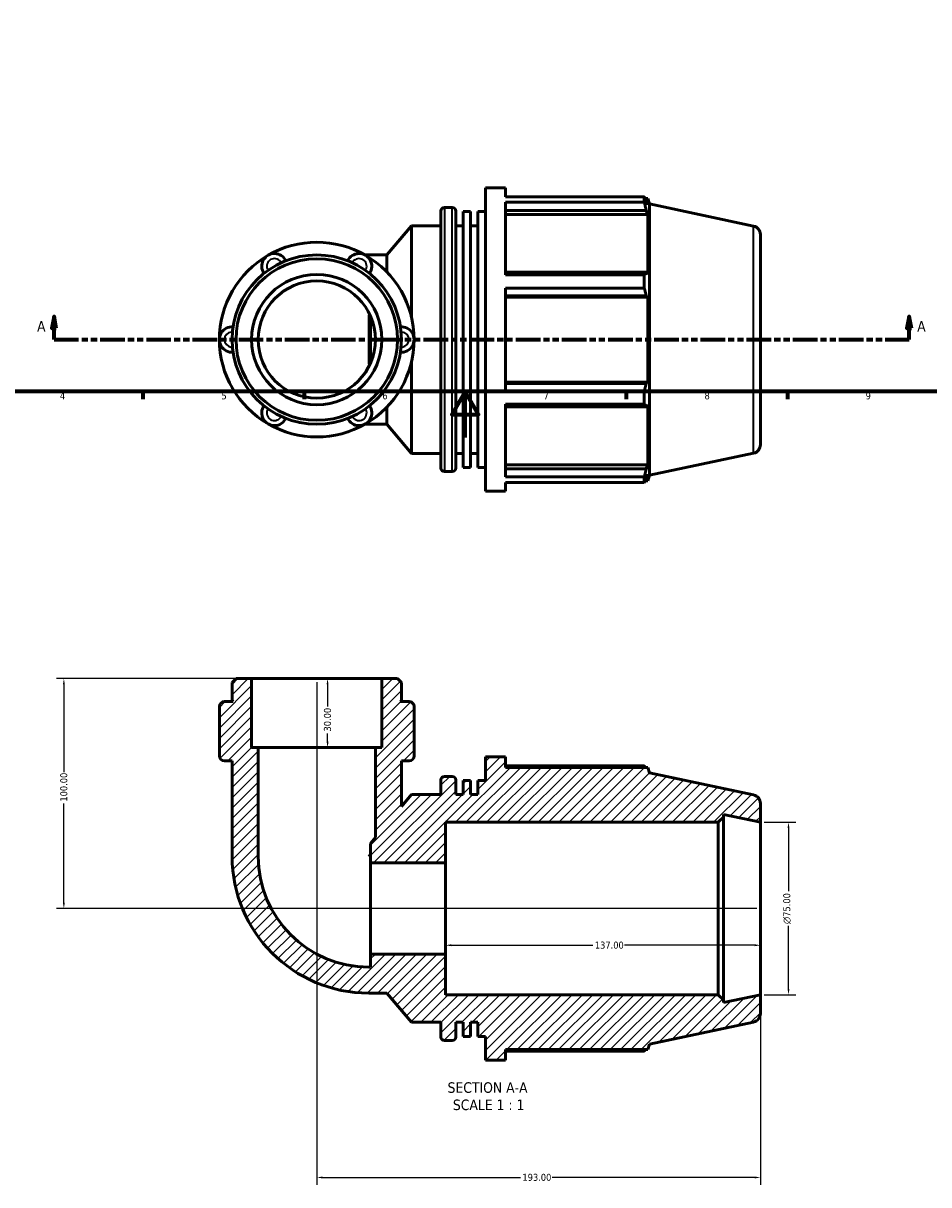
# Model space of a CAD drawing. Header units: millimetres. Extents: x 0 to 927, y -325 to 685.
# Tile 2 of 5: x 228 to 622, y -325 to 180. Entities that reach past the tile are written whole.
import ezdxf

# ---------------------------------------------------------------- set-up
doc = ezdxf.new("R2010")
doc.units = ezdxf.units.MM
doc.linetypes.add('DOUBLE_DASH_CHAIN', pattern=[1.2403, 0.6614, -0.0827, 0.1654, -0.0827, 0.1654, -0.0827])
for name, color, linetype, lineweight in [('Border (ANSI)', 7, 'Continuous', 70), ('Dimension (ANSI)', 7, 'Continuous', 25), ('Hatch (ANSI)', 7, 'Continuous', 18), ('Section Line (ANSI)', 7, 'DOUBLE_DASH_CHAIN', 70), ('Symbol (ANSI)', 7, 'Continuous', 25), ('Visible (ANSI)', 7, 'Continuous', 50), ('Visible Narrow (ANSI)', 7, 'Continuous', 35)]:
    doc.layers.add(name, color=color, linetype=linetype, lineweight=lineweight)
doc.styles.add('Label Text (ANSI)', font='tahoma.ttf')
doc.styles.add('Note Text (ANSI)', font='tahoma.ttf')
doc.dimstyles.new('Default - mm (ANSI)', dxfattribs={"dimtxt": 3.048, "dimasz": 2.5, "dimexe": 3.175, "dimexo": 1.6002, "dimgap": 0.8, "dimtad": 0, "dimtoh": 1, "dimrnd": 1e-08, "dimzin": 4, "dimdsep": 46, "dimtxsty": 'Note Text (ANSI)', "dimcen": 0.09, "dimdle": 10, "dimclrd": 256, "dimclre": 256, "dimclrt": 256, "dimadec": 1, "dimazin": 1, "dimtfac": 1, "dimtofl": 0, "dimtmove": 0, "dimatfit": 3, "dimfxl": 1, "dimtolj": 1, "dimtzin": 4, "dimlwd": -1, "dimlwe": -1, "dimarcsym": 0})

# ---------------------------------------------------------------- blocks, each defined once
blk = doc.blocks.new('Borders Default Border')
at = {"layer": 'Border (ANSI)'}
for p, q in [((280.33, 20), (280.33, 16.55)), ((350.42, 20), (350.42, 16.55)), ((490.58, 20), (490.58, 16.55)), ((560.67, 20), (560.67, 16.55))]:
    blk.add_line(p, q, dxfattribs=at)
at = {"layer": 'Border (ANSI)', "flags": 128}
for points in [[(20, 20), (20, 574), (821, 574), (821, 20), (20, 20)], [(420.5, 0), (420.5, 20), (414.73, 10), (426.27, 10), (420.5, 20)]]:
    blk.add_lwpolyline(points, dxfattribs=at)
at = {"layer": 'Border (ANSI)', "char_height": 3.05, "attachment_point": 7, "style": 'Note Text (ANSI)'}
for s, insert in [('4', (244.23, 16.55)), ('5', (314.48, 16.49)), ('6', (384.49, 16.49)), ('7', (454.6, 16.55)), ('8', (524.63, 16.48)), ('9', (594.7, 16.49))]:
    blk.add_mtext(s, dxfattribs=dict(at, insert=insert))
blk = doc.blocks.new('2dTransSection0')
at = {"layer": 'Section Line (ANSI)', "linetype": 'Continuous'}
for p, q in [((241.65, 52.53), (240.65, 47.53)), ((241.65, 47.53), (241.65, 52.53)), ((242.65, 47.53), (241.65, 52.53)), ((613.66, 52.53), (612.66, 47.53)), ((613.66, 47.53), (613.66, 52.53)), ((614.66, 47.53), (613.66, 52.53)), ((240.65, 47.53), (242.65, 47.53)), ((241.65, 42.53), (241.65, 47.53)), ((612.66, 47.53), (614.66, 47.53)), ((613.66, 42.53), (613.66, 47.53)), ((241.65, 42.53), (252.14, 42.53)), ((603.18, 42.53), (613.66, 42.53))]:
    blk.add_line(p, q, dxfattribs=at)
at = {"layer": 'Section Line (ANSI)', "linetype": 'DOUBLE_DASH_CHAIN', "ltscale": 16.193508}
blk.add_line((241.65, 42.53), (613.66, 42.53), dxfattribs=at)
at = {"layer": 'Section Line (ANSI)', "linetype": 'Continuous', "flags": 128}
for points in [[(242.65, 47.53), (241.65, 52.53), (240.65, 47.53), (242.65, 47.53)], [(614.66, 47.53), (613.66, 52.53), (612.66, 47.53), (614.66, 47.53)]]:
    blk.add_lwpolyline(points, dxfattribs=at)
at = {"layer": 'Section Line (ANSI)'}
for points in [[(242.65, 47.53), (241.65, 52.53), (240.65, 47.53), (242.65, 47.53)], [(614.66, 47.53), (613.66, 52.53), (612.66, 47.53), (614.66, 47.53)]]:
    blk.add_solid(points, dxfattribs=at)
at = {"layer": 'Section Line (ANSI)', "char_height": 4.57, "attachment_point": 7, "style": 'Label Text (ANSI)'}
for insert in [(234.29, 46.03), (617.14, 46.03)]:
    blk.add_mtext('A', dxfattribs=dict(at, insert=insert))
blk = doc.blocks.new('*D7')
at = {"layer": 'Defpoints', "color": 0, "transparency": 16777216}
for p in [(548.95, -167.41), (548.95, -242.41), (561.15, -242.41)]:
    blk.add_point(p, dxfattribs=at)
at = {"layer": 'Dimension (ANSI)', "transparency": 16777216}
for p, q in [((550.55, -167.41), (564.33, -167.41)), ((561.15, -169.91), (561.15, -197.33)), ((561.15, -239.91), (561.15, -212.48)), ((550.55, -242.41), (564.33, -242.41))]:
    blk.add_line(p, q, dxfattribs=at)
for points in [[(560.74, -169.91), (561.57, -169.91), (561.15, -167.41)], [(560.74, -239.91), (561.57, -239.91), (561.15, -242.41)]]:
    blk.add_solid(points, dxfattribs=at)
at = {"layer": 'Dimension (ANSI)', "transparency": 16777216, "insert": (558.86, -211.68), "char_height": 3.048, "attachment_point": 1, "rotation": 90, "style": 'Note Text (ANSI)'}
blk.add_mtext('\\A1;\\fAIGDT|b0|i0;\\H3.0480;\\ln\\fTahoma|b0|i0;\\H3.0480;75.00', dxfattribs=at)
blk = doc.blocks.new('*D8')
at = {"layer": 'Defpoints', "color": 0, "transparency": 16777216}
for p in [(411.95, -204.91), (548.95, -204.91), (411.95, -220.91)]:
    blk.add_point(p, dxfattribs=at)
at = {"layer": 'Dimension (ANSI)', "transparency": 16777216}
for p, q in [((414.45, -220.91), (476.11, -220.91)), ((546.45, -220.91), (489.79, -220.91))]:
    blk.add_line(p, q, dxfattribs=at)
for points in [[(414.45, -220.49), (414.45, -221.32), (411.95, -220.91)], [(546.45, -220.49), (546.45, -221.32), (548.95, -220.91)]]:
    blk.add_solid(points, dxfattribs=at)
at = {"layer": 'Dimension (ANSI)', "transparency": 16777216, "insert": (476.91, -219.32), "char_height": 3.048, "attachment_point": 1, "style": 'Note Text (ANSI)'}
blk.add_mtext('\\A1;137.00', dxfattribs=at)
blk = doc.blocks.new('*D9')
at = {"layer": 'Defpoints', "color": 0, "transparency": 16777216}
for p in [(355.95, -104.91), (355.95, -134.91), (360.65, -134.91)]:
    blk.add_point(p, dxfattribs=at)
at = {"layer": 'Dimension (ANSI)', "transparency": 16777216}
for p, q in [((360.65, -107.41), (360.65, -117.08)), ((360.65, -132.41), (360.65, -128.74))]:
    blk.add_line(p, q, dxfattribs=at)
for points in [[(360.23, -107.41), (361.06, -107.41), (360.65, -104.91)], [(360.23, -132.41), (361.06, -132.41), (360.65, -134.91)]]:
    blk.add_solid(points, dxfattribs=at)
at = {"layer": 'Dimension (ANSI)', "transparency": 16777216, "insert": (359.06, -127.94), "char_height": 3.048, "attachment_point": 1, "rotation": 90, "style": 'Note Text (ANSI)'}
blk.add_mtext('\\A1;30.00', dxfattribs=at)
blk = doc.blocks.new('*D10')
at = {"layer": 'Defpoints', "color": 0, "transparency": 16777216}
for p in [(355.95, -104.91), (548.95, -242.41), (548.95, -321.91)]:
    blk.add_point(p, dxfattribs=at)
at = {"layer": 'Dimension (ANSI)', "transparency": 16777216}
for p, q in [((355.95, -106.51), (355.95, -325.08)), ((548.95, -244.01), (548.95, -325.08)), ((358.45, -321.91), (444.61, -321.91)), ((546.45, -321.91), (458.29, -321.91))]:
    blk.add_line(p, q, dxfattribs=at)
for points in [[(358.45, -321.49), (358.45, -322.32), (355.95, -321.91)], [(546.45, -321.49), (546.45, -322.32), (548.95, -321.91)]]:
    blk.add_solid(points, dxfattribs=at)
at = {"layer": 'Dimension (ANSI)', "transparency": 16777216, "insert": (445.41, -320.32), "char_height": 3.048, "attachment_point": 1, "style": 'Note Text (ANSI)'}
blk.add_mtext('\\A1;193.00', dxfattribs=at)
blk = doc.blocks.new('*D11')
at = {"layer": 'Defpoints', "color": 0, "transparency": 16777216}
for p in [(245.95, -104.91), (327.62, -104.91), (548.95, -204.91)]:
    blk.add_point(p, dxfattribs=at)
at = {"layer": 'Dimension (ANSI)', "transparency": 16777216}
for p, q in [((326.02, -104.91), (242.77, -104.91)), ((245.95, -107.41), (245.95, -145.57)), ((245.95, -202.41), (245.95, -159.25)), ((547.35, -204.91), (242.77, -204.91))]:
    blk.add_line(p, q, dxfattribs=at)
for points in [[(245.53, -107.41), (246.36, -107.41), (245.95, -104.91)], [(245.53, -202.41), (246.36, -202.41), (245.95, -204.91)]]:
    blk.add_solid(points, dxfattribs=at)
at = {"layer": 'Dimension (ANSI)', "transparency": 16777216, "insert": (244.36, -158.45), "char_height": 3.048, "attachment_point": 1, "rotation": 90, "style": 'Note Text (ANSI)'}
blk.add_mtext('\\A1;100.00', dxfattribs=at)

msp = doc.modelspace()

# ---------------------------------------------------------------- hatches: boundary and pattern name
at = {"layer": 'Hatch (ANSI)'}
h = msp.add_hatch(dxfattribs=at)
h.set_pattern_fill('ANSI31', color=256, scale=25.4, style=0)
h.set_pattern_definition([(45, (0, 0), (-2.245064, 2.245064), [])])
edge = h.paths.add_edge_path()
edge.add_line((384.275, -134.908), (381.443, -134.908))
edge.add_line((381.443, -134.908), (381.443, -174.092))
edge.add_line((381.443, -174.092), (379.355, -176.58))
edge.add_line((379.355, -176.58), (379.355, -185.078))
edge.add_line((379.355, -185.078), (411.947, -185.078))
edge.add_line((411.947, -185.078), (411.947, -167.408))
edge.add_line((411.947, -167.408), (530.614, -167.408))
edge.add_line((530.614, -167.408), (532.864, -165.158))
edge.add_line((532.864, -165.158), (532.864, -163.989))
edge.add_line((532.864, -163.989), (548.947, -167.408))
edge.add_line((548.947, -167.408), (548.947, -159.194))
edge.add_ellipse((545.197, -159.194), major_axis=(3.75, 0), ratio=1, start_angle=0, end_angle=78)
edge.add_line((545.977, -155.526), (500.697, -145.902))
edge.add_line((500.697, -145.902), (499.926, -143.528))
edge.add_line((499.926, -143.528), (438.087, -143.528))
edge.add_line((438.087, -143.528), (438.087, -138.908))
edge.add_line((438.087, -138.908), (429.287, -138.908))
edge.add_line((429.287, -138.908), (429.287, -149.21))
edge.add_line((429.287, -149.21), (426.071, -149.21))
edge.add_line((426.071, -149.21), (426.071, -155.408))
edge.add_line((426.071, -155.408), (422.854, -155.408))
edge.add_line((422.854, -155.408), (422.854, -149.21))
edge.add_line((422.854, -149.21), (419.637, -149.21))
edge.add_line((419.637, -149.21), (419.637, -155.408))
edge.add_line((419.637, -155.408), (416.421, -155.408))
edge.add_line((416.421, -155.408), (416.421, -148.988))
edge.add_ellipse((414.921, -148.988), major_axis=(1.5, 0), ratio=1, start_angle=0, end_angle=90)
edge.add_line((414.921, -147.488), (411.487, -147.488))
edge.add_ellipse((411.487, -148.988), major_axis=(0, 1.5), ratio=1, start_angle=0, end_angle=90)
edge.add_line((409.987, -148.988), (409.987, -155.408))
edge.add_line((409.987, -155.408), (397.121, -155.408))
edge.add_line((397.121, -155.408), (392.774, -160.588))
edge.add_line((392.774, -160.588), (392.774, -140.708))
edge.add_line((392.774, -140.708), (396.088, -140.708))
edge.add_ellipse((396.088, -138.498), major_axis=(0, -2.21), ratio=1, start_angle=0, end_angle=90)
edge.add_line((398.298, -138.498), (398.298, -137.908))
edge.add_line((398.298, -137.908), (398.298, -134.908))
edge.add_line((398.298, -134.908), (398.298, -117.117))
edge.add_ellipse((396.088, -117.117), major_axis=(2.21, 0), ratio=1, start_angle=0, end_angle=90)
edge.add_line((396.088, -114.908), (392.274, -114.908))
edge.add_line((392.274, -114.908), (392.774, -114.408))
edge.add_line((392.774, -114.408), (392.774, -106.607))
edge.add_line((392.774, -106.607), (391.074, -104.908))
edge.add_line((391.074, -104.908), (384.275, -104.908))
edge.add_line((384.275, -104.908), (384.275, -134.908))
edge = h.paths.add_edge_path()
edge.add_line((330.452, -134.908), (327.619, -134.908))
edge.add_line((327.619, -134.908), (327.619, -104.908))
edge.add_line((327.619, -104.908), (320.821, -104.908))
edge.add_line((320.821, -104.908), (319.121, -106.607))
edge.add_line((319.121, -106.607), (319.121, -114.408))
edge.add_line((319.121, -114.408), (319.621, -114.908))
edge.add_line((319.621, -114.908), (315.807, -114.908))
edge.add_ellipse((315.807, -117.117), major_axis=(0, 2.21), ratio=1, start_angle=0, end_angle=90)
edge.add_line((313.597, -117.117), (313.597, -134.908))
edge.add_line((313.597, -134.908), (313.597, -137.908))
edge.add_line((313.597, -137.908), (313.597, -138.498))
edge.add_ellipse((315.807, -138.498), major_axis=(-2.21, 0), ratio=1, start_angle=0, end_angle=90)
edge.add_line((315.807, -140.708), (319.121, -140.708))
edge.add_line((319.121, -140.708), (319.121, -182.245))
edge.add_ellipse((378.61, -182.245), major_axis=(-59.489, 0), ratio=1, start_angle=0, end_angle=90)
edge.add_line((378.61, -241.734), (386.486, -241.734))
edge.add_line((386.486, -241.734), (397.121, -254.408))
edge.add_line((397.121, -254.408), (409.987, -254.408))
edge.add_line((409.987, -254.408), (409.987, -260.828))
edge.add_ellipse((411.487, -260.828), major_axis=(-1.5, 0), ratio=1, start_angle=0, end_angle=90)
edge.add_line((411.487, -262.328), (414.921, -262.328))
edge.add_ellipse((414.921, -260.828), major_axis=(0, -1.5), ratio=1, start_angle=0, end_angle=90)
edge.add_line((416.421, -260.828), (416.421, -254.408))
edge.add_line((416.421, -254.408), (419.637, -254.408))
edge.add_line((419.637, -254.408), (419.637, -260.605))
edge.add_line((419.637, -260.605), (422.854, -260.605))
edge.add_line((422.854, -260.605), (422.854, -254.408))
edge.add_line((422.854, -254.408), (426.071, -254.408))
edge.add_line((426.071, -254.408), (426.071, -260.605))
edge.add_line((426.071, -260.605), (429.287, -260.605))
edge.add_line((429.287, -260.605), (429.287, -270.908))
edge.add_line((429.287, -270.908), (438.087, -270.908))
edge.add_line((438.087, -270.908), (438.087, -266.288))
edge.add_line((438.087, -266.288), (499.926, -266.288))
edge.add_line((499.926, -266.288), (500.697, -263.914))
edge.add_line((500.697, -263.914), (545.977, -254.289))
edge.add_ellipse((545.197, -250.621), major_axis=(0.78, -3.668), ratio=1, start_angle=0, end_angle=78)
edge.add_line((548.947, -250.621), (548.947, -242.408))
edge.add_line((548.947, -242.408), (532.864, -245.826))
edge.add_line((532.864, -245.826), (532.864, -244.658))
edge.add_line((532.864, -244.658), (530.614, -242.408))
edge.add_line((530.614, -242.408), (411.947, -242.408))
edge.add_line((411.947, -242.408), (411.947, -224.737))
edge.add_line((411.947, -224.737), (379.355, -224.737))
edge.add_line((379.355, -224.737), (379.355, -230.403))
edge.add_line((379.355, -230.403), (378.61, -230.403))
edge.add_ellipse((378.61, -182.245), major_axis=(0, -48.158), ratio=1, start_angle=270, end_angle=360, ccw=False)
edge.add_line((330.452, -182.245), (330.452, -134.908))

# ---------------------------------------------------------------- linework, layer by layer
at = {"layer": 'Visible (ANSI)'}
for p, q in [((429.287, -23.471), (429.287, 108.529)), ((429.287, 108.529), (438.087, 108.529)), ((438.087, 104.63), (438.087, 108.529)), ((438.087, 104.63), (498.425, 104.63)), ((438.087, 70.639), (438.087, 102.243)), ((498.425, 102.243), (438.087, 102.243)), ((498.425, 102.243), (498.425, 104.63)), ((498.799, 103.909), (499.926, 103.909)), ((499.926, 101.068), (499.283, 102.956)), ((499.926, 101.068), (499.926, 103.909)), ((500.697, 101.535), (499.926, 103.909)), ((500.697, -16.477), (500.697, 101.535)), ((545.977, 91.91), (500.697, 101.535)), ((409.987, -13.391), (409.987, 98.449)), ((411.487, 99.949), (414.921, 99.949)), ((416.421, 98.449), (416.421, -13.391)), ((419.637, -13.169), (419.637, 98.226)), ((419.637, 98.226), (422.854, 98.226)), ((422.854, -13.169), (422.854, 98.226)), ((426.071, -13.169), (426.071, 98.226)), ((426.071, 98.226), (429.287, 98.226)), ((438.087, 98.73), (499.283, 98.73)), ((438.087, 96.974), (499.926, 96.974)), ((499.283, 98.73), (499.926, 96.974)), ((499.926, 70.871), (499.926, 96.974)), ((386.486, 79.355), (397.121, 92.029)), ((397.121, 52.444), (397.121, 92.029)), ((397.121, 92.029), (409.987, 92.029)), ((416.421, 92.029), (419.637, 92.029)), ((422.854, 92.029), (426.071, 92.029)), ((548.947, 88.242), (548.947, -3.185)), ((378.61, 79.355), (376.861, 79.355)), ((378.61, 79.355), (386.486, 79.355)), ((386.486, 71.87), (386.486, 79.355)), ((499.283, 71.785), (438.087, 71.785)), ((499.926, 70.871), (499.283, 71.785)), ((438.087, 70.639), (498.425, 70.639)), ((498.425, 64.877), (498.425, 70.639)), ((438.087, 20.181), (438.087, 64.877)), ((498.425, 64.877), (438.087, 64.877)), ((438.087, 61.582), (499.283, 61.582)), ((438.087, 60.986), (499.926, 60.986)), ((499.283, 61.582), (499.926, 60.986)), ((499.926, 24.071), (499.926, 60.986)), ((379.355, 32.426), (379.355, 52.632)), ((397.121, -6.971), (397.121, 32.614)), ((438.087, 24.071), (499.926, 24.071)), ((499.283, 23.476), (438.087, 23.476)), ((499.926, 24.071), (499.283, 23.476)), ((438.087, 20.181), (498.425, 20.181)), ((498.425, 14.419), (498.425, 20.181)), ((386.486, 5.702), (386.486, 13.187)), ((438.087, -17.186), (438.087, 14.419)), ((498.425, 14.419), (438.087, 14.419)), ((438.087, 13.272), (499.283, 13.272)), ((499.283, 13.272), (499.926, 14.187)), ((499.926, -11.916), (499.926, 14.187)), ((376.861, 5.702), (378.61, 5.702)), ((378.61, 5.702), (386.486, 5.702)), ((386.486, 5.702), (397.121, -6.971)), ((397.121, -6.971), (409.987, -6.971)), ((416.421, -6.971), (419.637, -6.971)), ((422.854, -6.971), (426.071, -6.971)), ((545.977, -6.853), (500.697, -16.477)), ((411.487, -14.891), (414.921, -14.891)), ((419.637, -13.169), (422.854, -13.169)), ((426.071, -13.169), (429.287, -13.169)), ((438.087, -11.916), (499.926, -11.916)), ((499.283, -13.672), (438.087, -13.672)), ((499.926, -11.916), (499.283, -13.672)), ((438.087, -17.186), (498.425, -17.186)), ((438.087, -23.471), (438.087, -19.572)), ((498.425, -19.572), (438.087, -19.572)), ((498.425, -19.572), (498.425, -17.186)), ((498.799, -18.851), (499.926, -18.851)), ((499.283, -17.899), (499.926, -16.01)), ((499.926, -18.851), (499.926, -16.01)), ((500.697, -16.477), (499.926, -18.851)), ((429.287, -23.471), (438.087, -23.471)), ((320.821, -104.908), (319.121, -106.607)), ((327.619, -104.908), (320.821, -104.908)), ((327.619, -134.908), (327.619, -104.908)), ((384.275, -104.908), (327.619, -104.908)), ((391.074, -104.908), (384.275, -104.908)), ((384.275, -104.908), (384.275, -134.908)), ((392.774, -106.607), (391.074, -104.908)), ((319.121, -106.607), (319.121, -114.408)), ((392.774, -114.408), (392.774, -106.607)), ((319.621, -114.908), (315.807, -114.908)), ((319.121, -114.408), (319.621, -114.908)), ((392.274, -114.908), (392.774, -114.408)), ((396.088, -114.908), (392.274, -114.908)), ((313.597, -117.117), (313.597, -134.908)), ((398.298, -134.908), (398.298, -117.117)), ((313.597, -134.908), (313.597, -137.908)), ((330.452, -134.908), (327.619, -134.908)), ((330.452, -182.245), (330.452, -134.908)), ((381.443, -134.908), (330.452, -134.908)), ((384.275, -134.908), (381.443, -134.908)), ((381.443, -134.908), (381.443, -174.092)), ((398.298, -137.908), (398.298, -134.908)), ((313.597, -137.908), (313.597, -138.498)), ((315.807, -140.708), (319.121, -140.708)), ((319.121, -140.708), (319.121, -182.245)), ((392.774, -160.588), (392.774, -140.708)), ((392.774, -140.708), (396.088, -140.708)), ((398.298, -138.498), (398.298, -137.908)), ((438.087, -138.908), (429.287, -138.908)), ((429.287, -138.908), (429.287, -149.21)), ((438.087, -143.528), (438.087, -138.908)), ((498.425, -142.806), (438.087, -142.806)), ((499.926, -143.528), (438.087, -143.528)), ((500.697, -145.902), (499.926, -143.528)), ((545.977, -155.526), (500.697, -145.902)), ((409.987, -148.988), (409.987, -155.408)), ((414.921, -147.488), (411.487, -147.488)), ((416.421, -155.408), (416.421, -148.988)), ((422.854, -149.21), (419.637, -149.21)), ((419.637, -149.21), (419.637, -155.408)), ((422.854, -155.408), (422.854, -149.21)), ((429.287, -149.21), (426.071, -149.21)), ((426.071, -149.21), (426.071, -155.408)), ((397.121, -155.408), (392.774, -160.588)), ((409.987, -155.408), (397.121, -155.408)), ((419.637, -155.408), (416.421, -155.408)), ((426.071, -155.408), (422.854, -155.408)), ((548.947, -167.408), (548.947, -159.194)), ((530.614, -167.408), (532.864, -165.158)), ((532.864, -165.158), (532.864, -163.989)), ((532.864, -163.989), (548.947, -167.408)), ((532.864, -244.658), (532.864, -165.158)), ((411.947, -185.078), (411.947, -167.408)), ((411.947, -167.408), (530.614, -167.408)), ((530.614, -167.408), (530.614, -242.408)), ((548.947, -242.408), (548.947, -167.408)), ((381.443, -174.092), (379.355, -176.58)), ((379.355, -176.58), (379.355, -185.078)), ((379.355, -181.5), (378.61, -182.245)), ((379.355, -185.078), (411.947, -185.078)), ((379.355, -224.737), (379.355, -185.078)), ((411.947, -224.737), (411.947, -185.078)), ((411.947, -224.737), (379.355, -224.737)), ((379.355, -224.737), (379.355, -230.403)), ((411.947, -242.408), (411.947, -224.737)), ((379.355, -230.403), (378.61, -230.403)), ((378.61, -241.734), (386.486, -241.734)), ((386.486, -241.734), (397.121, -254.408)), ((530.614, -242.408), (411.947, -242.408)), ((532.864, -244.658), (530.614, -242.408)), ((548.947, -242.408), (532.864, -245.826)), ((548.947, -250.621), (548.947, -242.408)), ((532.864, -245.826), (532.864, -244.658)), ((397.121, -254.408), (409.987, -254.408)), ((409.987, -254.408), (409.987, -260.828)), ((416.421, -260.828), (416.421, -254.408)), ((416.421, -254.408), (419.637, -254.408)), ((419.637, -254.408), (419.637, -260.605)), ((422.854, -260.605), (422.854, -254.408)), ((422.854, -254.408), (426.071, -254.408)), ((426.071, -254.408), (426.071, -260.605)), ((500.697, -263.914), (545.977, -254.289)), ((411.487, -262.328), (414.921, -262.328)), ((419.637, -260.605), (422.854, -260.605)), ((426.071, -260.605), (429.287, -260.605)), ((429.287, -260.605), (429.287, -270.908)), ((438.087, -270.908), (438.087, -266.288)), ((438.087, -266.288), (499.926, -266.288)), ((438.087, -267.009), (498.425, -267.009)), ((499.926, -266.288), (500.697, -263.914)), ((429.287, -270.908), (438.087, -270.908))]:
    msp.add_line(p, q, dxfattribs=at)
for radius in [36.826, 35.127, 28.328, 25.495]:
    msp.add_circle((355.947, 42.529), radius, dxfattribs=at)
for centre, radius, start, end in [((411.487, 98.449), 1.5, 90, 180), ((414.921, 98.449), 1.5, 0, 90), ((545.197, 88.242), 3.75, 0, 78), ((355.947, 42.529), 42.35, 60, 120), ((355.947, 42.529), 42.35, 120, 180), ((337.534, 74.421), 5.524, 25.69878, 214.30122), ((374.361, 74.421), 5.524, 325.69878, 154.30122), ((355.947, 42.529), 42.35, 0, 60), ((319.121, 42.529), 5.524, 85.69878, 274.30122), ((392.774, 42.529), 5.524, 265.69878, 94.30122), ((355.947, 42.529), 42.35, 180, 240), ((355.947, 42.529), 42.35, 300, 0), ((337.534, 10.636), 5.524, 145.69878, 334.30122), ((374.361, 10.636), 5.524, 205.69878, 34.30122), ((355.947, 42.529), 42.35, 240, 300), ((545.197, -3.185), 3.75, 282, 0), ((411.487, -13.391), 1.5, 180, 270), ((414.921, -13.391), 1.5, 270, 0), ((315.807, -117.117), 2.21, 90, 180), ((396.088, -117.117), 2.21, 0, 90), ((315.807, -138.498), 2.21, 180, 270), ((396.088, -138.498), 2.21, 270, 0), ((411.487, -148.988), 1.5, 90, 180), ((414.921, -148.988), 1.5, 0, 90), ((545.197, -159.194), 3.75, 0, 78), ((378.61, -182.245), 59.489, 180, 270), ((378.61, -182.245), 48.158, 180, 270), ((545.197, -250.621), 3.75, 282, 0), ((411.487, -260.828), 1.5, 180, 270), ((414.921, -260.828), 1.5, 270, 0)]:
    msp.add_arc(centre, radius, start, end, dxfattribs=at)
for points, weights in [([(498.425, 104.63), (498.871, 103.776), (499.283, 102.956)], [1, 1.00116618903, 1.00151550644]), ([(499.283, 98.73), (498.871, 100.451), (498.425, 102.243)], [1.00151550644, 1.00116618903, 1]), ([(498.425, 70.639), (498.871, 71.224), (499.283, 71.785)], [1, 1.00116618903, 1.00151550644]), ([(499.283, 61.582), (498.871, 63.196), (498.425, 64.877)], [1.00151550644, 1.00116618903, 1]), ([(498.425, 20.181), (498.871, 21.862), (499.283, 23.476)], [1, 1.00116618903, 1.00151550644]), ([(499.283, 13.272), (498.871, 13.834), (498.425, 14.419)], [1.00151550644, 1.00116618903, 1]), ([(498.425, -17.186), (498.871, -15.393), (499.283, -13.672)], [1, 1.00116618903, 1.00151550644]), ([(499.283, -17.899), (498.871, -18.719), (498.425, -19.572)], [1.00151550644, 1.00116618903, 1]), ([(498.799, -143.528), (498.615, -143.17), (498.425, -142.806)], [1.0008449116, 1.00049648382, 1]), ([(498.425, -267.009), (498.615, -266.645), (498.799, -266.288)], [1, 1.00049648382, 1.0008449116])]:
    msp.add_rational_spline(points, weights, degree=2, dxfattribs=at)
at = {"layer": 'Visible Narrow (ANSI)'}
for p, q in [((411.487, 99.242), (411.487, -14.184)), ((414.921, -14.184), (414.921, 99.242)), ((545.977, -6.245), (545.977, 91.302)), ((378.61, 78.407), (378.61, 79.353)), ((378.61, 31.94), (378.61, 53.117)), ((378.61, 5.705), (378.61, 6.65))]:
    msp.add_line(p, q, dxfattribs=at)
for centre, start, end in [((337.534, 74.421), 36.67874, 203.32126), ((374.361, 74.421), 336.67874, 143.32126), ((319.121, 42.529), 96.67874, 263.32126), ((392.774, 42.529), 276.67874, 83.32126), ((337.534, 10.636), 156.67874, 323.32126), ((374.361, 10.636), 216.67874, 23.32126)]:
    msp.add_arc(centre, 3.314, start, end, dxfattribs=at)

# ---------------------------------------------------------------- block references
msp.add_blockref('Borders Default Border', (0, 0))
at = {"layer": 'Section Line (ANSI)'}
msp.add_blockref('2dTransSection0', (0, 0), dxfattribs=at)

# ---------------------------------------------------------------- texts
at = {"layer": 'Symbol (ANSI)', "char_height": 4.572, "attachment_point": 7, "style": 'Label Text (ANSI)'}
for s, insert in [('SECTION A-A', (412.848, -285.172)), ('SCALE 1 : 1', (415.167, -292.685))]:
    msp.add_mtext(s, dxfattribs=dict(at, insert=insert))

# ---------------------------------------------------------------- dimensions: what is measured, and where the dimension line sits
at = {"layer": 'Dimension (ANSI)'}
for base, p1, p2, angle, override, picture, middle in [((245.947, -104.908), (548.947, -204.908), (327.619, -104.908), 90, {"dimtoh": 0, "dimdec": 2, "dimtp": 0, "dimtm": 0, "dimtdec": 2, "dimatfit": 1}, '*D11', (245.947, -152.408)), ((360.645, -134.908), (355.947, -104.908), (355.947, -134.908), 270, {"dimtoh": 0, "dimdec": 2, "dimse1": 1, "dimse2": 1, "dimtp": 0, "dimtm": 0, "dimtdec": 2, "dimatfit": 1}, '*D9', (360.645, -122.908)), ((548.947, -321.908), (355.947, -104.908), (548.947, -242.408), 180, {"dimtoh": 0, "dimdec": 2, "dimtp": 0, "dimtm": 0, "dimtdec": 2, "dimatfit": 1}, '*D10', (451.447, -321.908)), ((411.947, -220.908), (548.947, -204.908), (411.947, -204.908), 180, {"dimtoh": 0, "dimdec": 2, "dimse1": 1, "dimse2": 1, "dimtp": 0, "dimtm": 0, "dimtdec": 2, "dimatfit": 1}, '*D8', (482.947, -220.908))]:
    dim = msp.add_linear_dim(base=base, p1=p1, p2=p2, angle=angle, dimstyle='Default - mm (ANSI)', override=override, dxfattribs=at)
    dim.commit()
    dim.dimension.update_dxf_attribs({"geometry": picture, "text_midpoint": middle, "dimtype": 160})
dim = msp.add_linear_dim(base=(561.155, -242.408), p1=(548.947, -167.408), p2=(548.947, -242.408), angle=90, text='\\fAIGDT|b0|i0;\\H3.0480;\\ln\\fTahoma|b0|i0;\\H3.0480;<>', dimstyle='Default - mm (ANSI)', override={"dimtoh": 0, "dimdec": 2, "dimtp": 0, "dimtm": 0, "dimtdec": 2, "dimatfit": 1}, dxfattribs=at)
dim.commit()
dim.dimension.update_dxf_attribs({"geometry": '*D7', "text_midpoint": (561.155, -204.908), "dimtype": 160})

doc.saveas('drawing.dxf')
